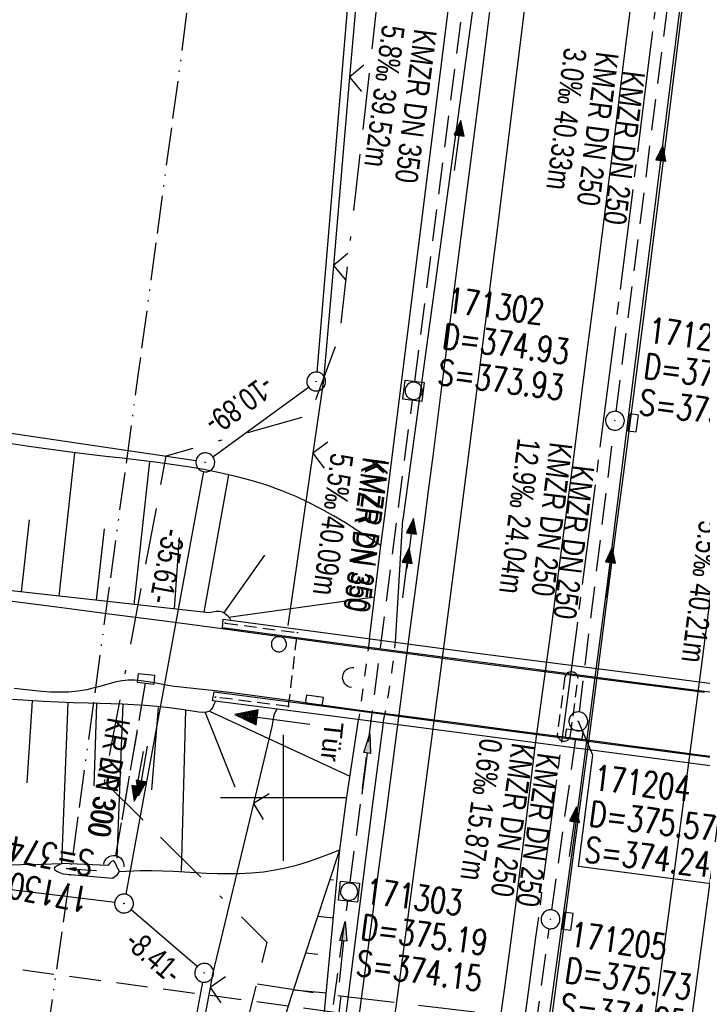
# Model space of a CAD drawing. Extents: x 509531 to 509917, y 454649 to 455599.
# Tile 11 of 26: x 509679 to 509733, y 454984 to 455062. Entities that reach past the tile are written whole.
import ezdxf

# ---------------------------------------------------------------- set-up
doc = ezdxf.new("R2010")
doc.units = 0
doc.header["$LTSCALE"] = 10
doc.header["$MEASUREMENT"] = 0
for name, pattern in [('ACAD_ISO13W100', [36, 12, -3, 12, -3, 0, -3, 0, -3]), ('ACAD_ISO16W100', [73, 15, -6.5, 15, -6.5, 15, -7, 1, -7]), ('ACHSE', [5.5, 4, -0.5, 0.5, -0.5]), ('AUSGEZOGEN', [0]), ('LT00', [0]), ('LT01', [0.2, 0.1, -0.1]), ('LT12', [0.4, 0.3, -0.1]), ('LT17', [0.15, 0.1, -0.05]), ('STRICHLINIE2', [0.375, 0.25, -0.125])]:
    doc.linetypes.add(name, pattern=pattern)
doc.layers.get('0').update_dxf_attribs({"linetype": 'LT00'})
for name, color, linetype in [('--EK_FBR', 1, 'LT00'), ('--EK_Halt-Pfeil', 4, 'LT00'), ('--EK_Haltung', 7, 'STRICHLINIE2'), ('--EK_Haltung-Text', 140, 'LT00'), ('--EK_Schacht-Text', 5, 'LT00'), ('--EK_ST-93-1', 30, 'LT17'), ('--EL_DFK_AB_L', 21, 'LT00'), ('--EL_DFK_AB_P', 7, 'LT00'), ('--EL_Halt-Pfeil', 4, 'LT00'), ('--EL_Haltung', 182, 'STRICHLINIE2'), ('--EL_Haltung-Text', 182, 'LT00'), ('-AX-093', 35, 'ACHSE'), ('ABSTAND', 8, 'LT00'), ('BAB-KABEL', 220, 'ACAD_ISO16W100'), ('DFK_AB_L', 21, 'LT00'), ('DFK_AB_P', 7, 'LT00'), ('DFK_KATASTER', 250, 'LT00'), ('DFK_VERMPKT', 252, 'LT00'), ('DL', 182, 'LT12'), ('DL_PFEIL', 201, 'LT00'), ('DL_TEXT', 182, 'LT00'), ('GASLTG', 250, 'ACAD_ISO13W100'), ('PFEIL', 140, 'AUSGEZOGEN'), ('TOR_TEXT_A', 11, 'Continuous'), ('V116_AFBR_BAB', 250, 'LT00'), ('V116_BOESCH', 250, 'LT00'), ('V116_BOSCHUNG', 250, 'LT00'), ('V116_BR_KAPPE', 30, 'LT00'), ('V116_BR_WID', 30, 'LT17'), ('V116_BRUECK', 30, 'LT17'), ('V116_ENTWÄSSERUNG', 182, 'LT00'), ('V116_GRABEN', 250, 'LT00'), ('V116_H_BORD', 8, 'LT00'), ('V116_KA_MULD', 182, 'LT00'), ('V116_KA_PRUF', 182, 'LT00'), ('V116_LD_MARK', 250, 'LT00'), ('V116_RASTER', 250, 'LT00'), ('V116_SINKK', 182, 'LT00'), ('V116_TOR', 10, 'LT00'), ('V116_UK_DURCH', 182, 'LT00'), ('V116_Verdeckt', 253, 'LT00'), ('V116_ZAUN', 40, 'LT00')]:
    doc.layers.add(name, color=color, linetype=linetype)
doc.styles.add('Beschrift', font='ARIAL.TTF')
doc.styles.add('Haltungsbeschriftung', font='ARIAL.TTF', dxfattribs={"width": 0.75})
doc.styles.add('schachtbeschriftung', font='romans.shx', dxfattribs={"width": 0.75, "height": 2})
doc.styles.get("Standard").update_dxf_attribs({"font": 'ARIAL.TTF'})

# ---------------------------------------------------------------- blocks, each defined once
blk = doc.blocks.new('SYMB7010')
at = {"color": 0, "linetype": 'ByBlock'}
for points in [[(-0.031408, 0.499213), (-0.093728, 0.49134), (-0.15457, 0.475719), (-0.212975, 0.452595), (-0.268021, 0.422333), (-0.31884, 0.385411), (-0.36463, 0.342411), (-0.40467, 0.29401), (-0.438329, 0.240973), (-0.465074, 0.184136), (-0.484486, 0.124395), (-0.496256, 0.062692), (-0.5002, 0)], [(-0.5002, 0), (-0.496256, -0.062692), (-0.484486, -0.124395), (-0.465075, -0.184136), (-0.438329, -0.240973), (-0.404671, -0.29401), (-0.36463, -0.342411), (-0.31884, -0.385411), (-0.268021, -0.422333), (-0.212975, -0.452595), (-0.154571, -0.475719), (-0.093728, -0.49134), (-0.031408, -0.499213), (0.031408, -0.499213)], [(0.5002, 0), (0.496256, 0.062692), (0.484485, 0.124395), (0.465074, 0.184136), (0.438329, 0.240973), (0.40467, 0.29401), (0.36463, 0.342411), (0.31884, 0.385411), (0.268021, 0.422333), (0.212975, 0.452595), (0.15457, 0.475719), (0.093728, 0.49134), (0.031408, 0.499213), (-0.031408, 0.499213)], [(0.031408, -0.499213), (0.093728, -0.491341), (0.15457, -0.475719), (0.212975, -0.452595), (0.268021, -0.422333), (0.31884, -0.385411), (0.36463, -0.342411), (0.404671, -0.294011), (0.438329, -0.240974), (0.465075, -0.184136), (0.484486, -0.124395), (0.496256, -0.062692), (0.500201, 0)]]:
    blk.add_lwpolyline(points, dxfattribs=at)
blk = doc.blocks.new('SYMB0003')
at = {"color": 0, "linetype": 'ByBlock'}
for p, q in [((-0.015712, 0), (0.010166, 0.012015)), ((0, -0.021257), (-0.015712, 0)), ((0.010166, 0.012015), (0, -0.021257))]:
    blk.add_line(p, q, dxfattribs=at)
for points in [[(-0.031395, 0.499013), (-0.093691, 0.491144), (-0.154509, 0.475528), (-0.21289, 0.452414), (-0.267913, 0.422164), (-0.318712, 0.385257), (-0.364484, 0.342274), (-0.404509, 0.293893), (-0.438154, 0.240877), (-0.464888, 0.184062), (-0.484292, 0.124345), (-0.496058, 0.062667), (-0.5, 0)], [(-0.5, 0), (-0.496058, -0.062667), (-0.484292, -0.124345), (-0.464888, -0.184062), (-0.438154, -0.240877), (-0.404509, -0.293893), (-0.364485, -0.342274), (-0.318712, -0.385257), (-0.267914, -0.422164), (-0.21289, -0.452414), (-0.154509, -0.475529), (-0.093691, -0.491144), (-0.031395, -0.499014), (0.031395, -0.499014)], [(0.5, 0), (0.496057, 0.062667), (0.484292, 0.124345), (0.464888, 0.184062), (0.438153, 0.240877), (0.404509, 0.293893), (0.364484, 0.342274), (0.318712, 0.385257), (0.267913, 0.422164), (0.21289, 0.452414), (0.154509, 0.475528), (0.093691, 0.491144), (0.031395, 0.499013), (-0.031395, 0.499013)], [(0.031395, -0.499014), (0.093691, -0.491144), (0.154509, -0.475529), (0.21289, -0.452414), (0.267914, -0.422164), (0.318712, -0.385257), (0.364485, -0.342274), (0.404509, -0.293893), (0.438154, -0.240877), (0.464889, -0.184062), (0.484292, -0.124345), (0.496058, -0.062667), (0.5, 0)]]:
    blk.add_lwpolyline(points, dxfattribs=at)
blk = doc.blocks.new('Pfreil3')
at = {"layer": 'PFEIL'}
blk.add_hatch(color=256, dxfattribs=at).paths.add_polyline_path([(-1.549, 0.273), (-1.549, -0.273), (0, 0)])
for p, q in [((-1.549, 0), (-4.831, 0)), ((-1.549, -0.273), (-1.549, 0.273)), ((-1.549, 0.273), (0, 0)), ((0, 0), (-1.549, -0.273))]:
    blk.add_line(p, q, dxfattribs=at)
blk = doc.blocks.new('SYMB0652')
at = {"color": 0, "linetype": 'ByBlock'}
blk.add_lwpolyline([(-0.15, -0.075), (0.15, -0.075), (0.15, 0.075), (-0.15, 0.075), (-0.15, -0.075)], dxfattribs=at)
blk = doc.blocks.new('SYMB1107')
at = {"color": 0, "linetype": 'ByBlock'}
for points in [[(-0.2, 0), (-0.196157, 0.039018), (-0.184776, 0.076537), (-0.166294, 0.111114), (-0.141421, 0.141421), (-0.111114, 0.166294), (-0.076537, 0.184776), (-0.039018, 0.196157), (0, 0.2)], [(0, 0.2), (0.039018, 0.196157), (0.076537, 0.184776), (0.111114, 0.166294), (0.141421, 0.141421), (0.166294, 0.111114), (0.184776, 0.076537), (0.196157, 0.039018), (0.2, 0)]]:
    blk.add_lwpolyline(points, dxfattribs=at)
blk = doc.blocks.new('SYMB0070')
at = {"color": 0, "linetype": 'ByBlock'}
for p, q in [((-0.5, 0), (0.2, 0)), ((0.5, 0), (0.2, 0.1)), ((0.2, 0.1), (0.2, 0)), ((0.468, 0), (0.21, 0.086)), ((0.21, 0.086), (0.21, -0.086)), ((0.21, -0.086), (0.468, 0)), ((0.22, -0.072), (0.437, 0)), ((0.23, -0.058), (0.405, 0)), ((0.24, -0.045), (0.374, 0)), ((0.342, 0), (0.25, 0.031)), ((0.25, 0.031), (0.25, -0.031)), ((0.25, -0.031), (0.342, 0)), ((0.26, -0.017), (0.31, 0)), ((0.27, -0.003), (0.279, 0))]:
    blk.add_line(p, q, dxfattribs=at)
for points in [[(0.2, 0), (0.2, -0.1), (0.5, 0)], [(0.437, 0), (0.22, 0.072), (0.22, -0.072)], [(0.405, 0), (0.23, 0.058), (0.23, -0.058)], [(0.374, 0), (0.24, 0.045), (0.24, -0.045)], [(0.31, 0), (0.26, 0.017), (0.26, -0.017)], [(0.279, 0), (0.27, 0.003), (0.27, -0.003)]]:
    blk.add_lwpolyline(points, dxfattribs=at)
blk = doc.blocks.new('SYMB1210')
at = {"color": 0, "linetype": 'ByBlock'}
blk.add_line((0.018815, -0.179014), (0.055623, -0.17119), dxfattribs=at)
for points in [[(-0.2, -0.2), (-0.2, 0.2), (0.2, 0.2), (0.2, -0.2), (-0.2, -0.2)], [(0.018815, 0.179014), (-0.018815, 0.179014), (-0.055623, 0.17119), (-0.09, 0.155885), (-0.120444, 0.133766), (-0.145623, 0.105801), (-0.164438, 0.073213), (-0.176067, 0.037424), (-0.18, 0)], [(-0.18, 0), (-0.176067, -0.037424), (-0.164438, -0.073213), (-0.145623, -0.105801), (-0.120444, -0.133766), (-0.09, -0.155885), (-0.055623, -0.17119), (-0.018815, -0.179014), (0.018815, -0.179014)], [(0.18, 0), (0.176067, 0.037424), (0.164438, 0.073213), (0.145623, 0.105801), (0.120444, 0.133766), (0.09, 0.155885), (0.055623, 0.17119), (0.018815, 0.179014)], [(0.055623, -0.17119), (0.09, -0.155885), (0.120444, -0.133766), (0.145623, -0.105801), (0.164438, -0.073213), (0.176067, -0.037424), (0.18, 0)]]:
    blk.add_lwpolyline(points, dxfattribs=at)
blk = doc.blocks.new('SYMB0011')
at = {"color": 0, "linetype": 'ByBlock'}
for p, q in [((0.5, 0), (-0.5, 0)), ((0, 0.5), (0, -0.5))]:
    blk.add_line(p, q, dxfattribs=at)
blk = doc.blocks.new('SYMB0024')
at = {"color": 0, "linetype": 'ByBlock'}
for p, q in [((-0.5, 0.5), (0, 0)), ((0, 0), (0.5, 0.5))]:
    blk.add_line(p, q, dxfattribs=at)

msp = doc.modelspace()

# ---------------------------------------------------------------- linework, layer by layer
at = {"layer": '--EK_FBR', "color": 2}
for points in [[(509732.459, 455069.367), (509731.489, 455061.465), (509730.509, 455053.565), (509729.531, 455045.758), (509728.543, 455037.952), (509727.543, 455030.147), (509726.958, 455025.623), (509726.37, 455021.099), (509725.78, 455016.576), (509725.376, 455013.481), (509724.971, 455010.385), (509724.095, 455003.695), (509723.138, 454996.433), (509722.348, 454990.455), (509721.554, 454984.478), (509720.753, 454978.502), (509719.946, 454972.527), (509718.867, 454964.629), (509717.773, 454956.732), (509716.664, 454948.838), (509715.985, 454944.058)], [(509727.614, 455063.514), (509727.022, 455058.701), (509726.425, 455053.888), (509725.847, 455049.28), (509725.265, 455044.673), (509724.678, 455040.066), (509724.09, 455035.459), (509723.501, 455030.853), (509723.065, 455027.447), (509722.627, 455024.041), (509722.186, 455020.635), (509721.738, 455017.23), (509721.465, 455015.179), (509721.187, 455013.128), (509719.982, 455004.287), (509719.103, 454997.036), (509718.735, 454994.056), (509718.354, 454991.078), (509717.962, 454988.102), (509717.561, 454985.126), (509717.154, 454982.152)]]:
    msp.add_lwpolyline(points, dxfattribs=at)
at = {"layer": '--EK_FBR'}
for points in [[(509700.359, 454941.454), (509701.045, 454946.305), (509701.73, 454951.155), (509704.977, 454974.954), (509708.203, 454999.072), (509709.088, 455005.812), (509709.921, 455012.367), (509710.797, 455018.897), (509711.161, 455021.641), (509711.519, 455024.386), (509711.873, 455027.131), (509712.225, 455029.876), (509712.576, 455032.622), (509713.078, 455036.525), (509713.581, 455040.428), (509714.085, 455044.331), (509714.588, 455048.234), (509715.089, 455052.137), (509715.585, 455056.041), (509716.174, 455060.727), (509716.757, 455065.414)], [(509742.645, 455062.281), (509742.21, 455058.82), (509741.778, 455055.358), (509741.349, 455051.896), (509740.946, 455048.606), (509740.545, 455045.315), (509740.145, 455042.024), (509739.742, 455038.734), (509739.334, 455035.444), (509738.92, 455032.155), (509738.496, 455028.867), (509738.202, 455026.637), (509737.906, 455024.407), (509737.609, 455022.178), (509737.316, 455019.948), (509737.027, 455017.717), (509735.888, 455008.802), (509735.043, 455002.49), (509734.017, 454994.703), (509730.847, 454971.052)], [(509677.644, 455015.739), (509682.016, 455015.174), (509686.388, 455014.601), (509690.759, 455014.022), (509695.129, 455013.438), (509698.364, 455013.004), (509701.599, 455012.569), (509704.834, 455012.136), (509709.911, 455011.46), (509714.989, 455010.79), (509718.25, 455010.363), (509721.51, 455009.938), (509724.771, 455009.513), (509728.032, 455009.088), (509730.728, 455008.735), (509733.424, 455008.384)], [(509735.529, 455003.079), (509732.821, 455003.43), (509730.114, 455003.785), (509727.407, 455004.142), (509724.123, 455004.577), (509720.84, 455005.012), (509717.556, 455005.444), (509714.271, 455005.872), (509712.218, 455006.136), (509710.165, 455006.401), (509708.112, 455006.669), (509706.06, 455006.942), (509704.01, 455007.225), (509702.435, 455007.448), (509700.86, 455007.674), (509699.285, 455007.897), (509697.709, 455008.112), (509696.131, 455008.315), (509694.551, 455008.501), (509691.341, 455008.856), (509690.814, 455008.93), (509690.286, 455009.024), (509689.759, 455009.125), (509689.233, 455009.221), (509688.707, 455009.298), (509688.184, 455009.342), (509687.663, 455009.34), (509687.194, 455009.292), (509686.726, 455009.205), (509686.26, 455009.092), (509685.794, 455008.963), (509685.327, 455008.829), (509684.859, 455008.701), (509684.39, 455008.59), (509683.68, 455008.47), (509682.965, 455008.404), (509682.246, 455008.384), (509681.524, 455008.403), (509680.8, 455008.451), (509680.074, 455008.521), (509679.348, 455008.606), (509678.622, 455008.696)]]:
    msp.add_lwpolyline(points, dxfattribs=at)
at = {"layer": '--EK_Haltung'}
for p, q in [((509710.429, 455033.063), (509715.265, 455070.779)), ((509726.408, 455030.684), (509731.317, 455069.197)), ((509705.308, 454993.306), (509710.238, 455031.575)), ((509723.497, 455006.823), (509726.222, 455029.196)), ((509689.038, 455009.111), (509686.668, 454995.422)), ((509721.306, 454991.107), (509723.302, 455005.336)), ((509699.816, 454953.894), (509705.108, 454991.819)), ((509715.939, 454951.676), (509721.101, 454989.621))]:
    msp.add_line(p, q, dxfattribs=at)
at = {"layer": '--EK_Schacht-Text', "flags": 128}
msp.add_lwpolyline([(509734.136, 454993.166), (509723.417, 454994.544), (509724.545, 455003.394), (509723.407, 455006.079)], dxfattribs=at)
at = {"layer": '--EK_ST-93-1', "ltscale": 2.5}
msp.add_line((509718.945, 454980.944), (509679.3, 454986.332), dxfattribs=at)
at = {"layer": '--EL_DFK_AB_L'}
for p, q in [((509717.888, 455217.181), (509702.662, 455033.807)), ((509694.406, 455027.081), (509701.994, 455032.617)), ((509693.665, 455025.903), (509687.486, 454992.357)), ((509693.143, 454986.61), (509687.918, 454991.129)), ((509693.573, 454985.383), (509679.227, 454908.117))]:
    msp.add_line(p, q, dxfattribs=at)
at = {"layer": '--EL_Haltung'}
for p, q in [((509710.429, 455033.063), (509715.265, 455070.779)), ((509726.408, 455030.684), (509731.317, 455069.197)), ((509705.308, 454993.306), (509710.238, 455031.575)), ((509723.497, 455006.823), (509726.222, 455029.196)), ((509689.038, 455009.111), (509686.668, 454995.422)), ((509721.306, 454991.107), (509723.302, 455005.336)), ((509699.816, 454953.894), (509705.108, 454991.819)), ((509715.939, 454951.676), (509721.101, 454989.621))]:
    msp.add_line(p, q, dxfattribs=at)
at = {"layer": '-AX-093', "ltscale": 0.2}
msp.add_lwpolyline([(509749.788, 455247.123), (509747.479, 455223.605), (509745.091, 455200.096), (509742.623, 455176.595), (509740.076, 455153.102), (509737.449, 455129.618), (509734.742, 455106.143), (509731.956, 455082.677), (509729.091, 455059.221), (509726.146, 455035.775), (509723.122, 455012.339), (509720.019, 454988.913), (509716.836, 454965.498), (509713.574, 454942.093), (509710.233, 454918.7), (509706.813, 454895.319), (509703.313, 454871.949), (509699.735, 454848.591)], dxfattribs=at)
at = {"layer": 'BAB-KABEL', "ltscale": 0.03, "flags": 128}
for points in [[(509744.429, 455587.154), (509744.884, 455574.421), (509745.016, 455570.734), (509745.41, 455559.935), (509746.463, 455539.739), (509746.856, 455517.321), (509747.254, 455499.237), (509747.254, 455483.303), (509746.991, 455479.089), (509746.072, 455473.114), (509741.72, 455446.586), (509735.262, 455405.826), (509727.746, 455362.593), (509727.087, 455349.484), (509725.641, 455318.867), (509724.573, 455296.05), (509722.061, 455252.912), (509719.952, 455223.627), (509716.984, 455184.525), (509714.991, 455143.773), (509710.809, 455095.309), (509707.539, 455064.12), (509704.454, 455036.725), (509702.097, 455030.386), (509690.677, 455027.125), (509685.781, 455001.292), (509698.684, 454988.554), (509687.296, 454943.017), (509685.237, 454936.132), (509682.276, 454911.563), (509678.853, 454889.212), (509677.029, 454864.133), (509675.207, 454842.293), (509675.207, 454838.88), (509674.576, 454831.129), (509663.944, 454792.585), (509656.038, 454760.97), (509649.8, 454731.909), (509645.386, 454711.52), (509640.677, 454673.985), (509632.766, 454668.852)], [(509697.937, 454985.23), (509702.729, 454984.513), (509705.855, 454984.129), (509735.689, 454980.568), (509733.396, 454974.905)], [(509704.56, 454984.288), (509703.782, 454978.022)]]:
    msp.add_lwpolyline(points, dxfattribs=at)
at = {"layer": 'DFK_AB_L'}
for p, q in [((509717.888, 455217.181), (509702.662, 455033.807)), ((509694.406, 455027.081), (509701.994, 455032.617)), ((509693.665, 455025.903), (509687.486, 454992.357)), ((509693.143, 454986.61), (509687.918, 454991.129)), ((509693.573, 454985.383), (509679.227, 454908.117))]:
    msp.add_line(p, q, dxfattribs=at)
at = {"layer": 'DFK_KATASTER'}
for p, q in [((509693.058, 455026.749), (509571.319, 455044.838)), ((509686.606, 454991.71), (509567.09, 455006.213))]:
    msp.add_line(p, q, dxfattribs=at)
at = {"layer": 'DL'}
msp.add_line((509689.038, 455009.111), (509686.668, 454995.422), dxfattribs=at)
at = {"layer": 'GASLTG', "ltscale": 0.025, "flags": 128}
msp.add_lwpolyline([(509732.412, 455588.47), (509731.559, 455550.215), (509730.863, 455531.773), (509729.977, 455496.071), (509729.817, 455473.793), (509723.139, 455402.323), (509719.992, 455370.227), (509719.32, 455359.341), (509718.219, 455346.92), (509717.576, 455329.178), (509717.027, 455313.894), (509716.011, 455279.64), (509715.623, 455261.049), (509714.406, 455253.668), (509713.55, 455245.775), (509712.753, 455238.464), (509710.106, 455214.892), (509700.768, 455126.624), (509692.786, 455066.172), (509691.898, 455059.057), (509688.483, 455033.75), (509683.036, 454993.781), (509674.834, 454936.521), (509667.273, 454889.447), (509660.75, 454850.407), (509657.904, 454839.06), (509646.1, 454798.179), (509643.654, 454788.347), (509640.958, 454775.409), (509638.389, 454763.73), (509630.009, 454722.145), (509625.515, 454700.413), (509623.56, 454684.933), (509621.446, 454670.091)], dxfattribs=at)
at = {"layer": 'V116_AFBR_BAB', "color": 0}
for points in [[(509732.459, 455069.367), (509731.489, 455061.465), (509730.509, 455053.565), (509729.531, 455045.758), (509728.543, 455037.952), (509727.543, 455030.147), (509726.958, 455025.623), (509726.37, 455021.099), (509725.78, 455016.576), (509725.376, 455013.481), (509724.971, 455010.385), (509724.095, 455003.695), (509723.138, 454996.433), (509722.348, 454990.455), (509721.554, 454984.478), (509720.753, 454978.502), (509719.946, 454972.527), (509718.867, 454964.629), (509717.773, 454956.732), (509716.664, 454948.838), (509715.985, 454944.058)], [(509727.614, 455063.514), (509727.022, 455058.701), (509726.425, 455053.888), (509725.847, 455049.28), (509725.265, 455044.673), (509724.678, 455040.066), (509724.09, 455035.459), (509723.501, 455030.853), (509723.065, 455027.447), (509722.627, 455024.041), (509722.186, 455020.635), (509721.738, 455017.23), (509721.465, 455015.179), (509721.187, 455013.128), (509719.982, 455004.287), (509719.103, 454997.036), (509718.735, 454994.056), (509718.354, 454991.078), (509717.962, 454988.102), (509717.561, 454985.126), (509717.154, 454982.152)]]:
    msp.add_lwpolyline(points, dxfattribs=at)
at = {"layer": 'V116_AFBR_BAB'}
for points in [[(509700.359, 454941.454), (509701.045, 454946.305), (509701.73, 454951.155), (509704.977, 454974.954), (509708.203, 454999.072), (509709.088, 455005.812), (509709.921, 455012.367), (509710.797, 455018.897), (509711.161, 455021.641), (509711.519, 455024.386), (509711.873, 455027.131), (509712.225, 455029.876), (509712.576, 455032.622), (509713.078, 455036.525), (509713.581, 455040.428), (509714.085, 455044.331), (509714.588, 455048.234), (509715.089, 455052.137), (509715.585, 455056.041), (509716.174, 455060.727), (509716.757, 455065.414)], [(509742.645, 455062.281), (509742.21, 455058.82), (509741.778, 455055.358), (509741.349, 455051.896), (509740.946, 455048.606), (509740.545, 455045.315), (509740.145, 455042.024), (509739.742, 455038.734), (509739.334, 455035.444), (509738.92, 455032.155), (509738.496, 455028.867), (509738.202, 455026.637), (509737.906, 455024.407), (509737.609, 455022.178), (509737.316, 455019.948), (509737.027, 455017.717), (509735.888, 455008.802), (509735.043, 455002.49), (509734.017, 454994.703), (509730.847, 454971.052)], [(509677.644, 455015.739), (509682.016, 455015.174), (509686.388, 455014.601), (509690.759, 455014.022), (509695.129, 455013.438), (509698.364, 455013.004), (509701.599, 455012.569), (509704.834, 455012.136), (509709.911, 455011.46), (509714.989, 455010.79), (509718.25, 455010.363), (509721.51, 455009.938), (509724.771, 455009.513), (509728.032, 455009.088), (509730.728, 455008.735), (509733.424, 455008.384)], [(509735.529, 455003.079), (509732.821, 455003.43), (509730.114, 455003.785), (509727.407, 455004.142), (509724.123, 455004.577), (509720.84, 455005.012), (509717.556, 455005.444), (509714.271, 455005.872), (509712.218, 455006.136), (509710.165, 455006.401), (509708.112, 455006.669), (509706.06, 455006.942), (509704.01, 455007.225), (509702.435, 455007.448), (509700.86, 455007.674), (509699.285, 455007.897), (509697.709, 455008.112), (509696.131, 455008.315), (509694.551, 455008.501), (509691.341, 455008.856), (509690.814, 455008.93), (509690.286, 455009.024), (509689.759, 455009.125), (509689.233, 455009.221), (509688.707, 455009.298), (509688.184, 455009.342), (509687.663, 455009.34), (509687.194, 455009.292), (509686.726, 455009.205), (509686.26, 455009.092), (509685.794, 455008.963), (509685.327, 455008.829), (509684.859, 455008.701), (509684.39, 455008.59), (509683.68, 455008.47), (509682.965, 455008.404), (509682.246, 455008.384), (509681.524, 455008.403), (509680.8, 455008.451), (509680.074, 455008.521), (509679.348, 455008.606), (509678.622, 455008.696)]]:
    msp.add_lwpolyline(points, dxfattribs=at)
at = {"layer": 'V116_BOESCH'}
for points in [[(509707.732, 455020.038), (509706.798, 455020.643), (509705.862, 455021.241), (509704.921, 455021.826), (509703.973, 455022.391), (509703.014, 455022.929), (509702.043, 455023.434), (509701.056, 455023.9), (509699.876, 455024.388), (509698.673, 455024.819), (509697.45, 455025.196), (509696.209, 455025.525), (509694.953, 455025.813), (509693.683, 455026.063), (509692.401, 455026.283), (509691.11, 455026.477), (509689.812, 455026.652), (509688.508, 455026.811), (509687.202, 455026.962), (509685.896, 455027.11), (509684.591, 455027.26), (509683.289, 455027.417), (509681.541, 455027.649), (509679.802, 455027.902), (509678.072, 455028.171)], [(509695.821, 455014.171), (509695.613, 455014.4), (509695.395, 455014.598), (509695.156, 455014.737), (509694.914, 455014.794), (509694.652, 455014.795), (509694.377, 455014.76), (509694.096, 455014.705), (509673.177, 455017.01)], [(509694.579, 455007.627), (509694.486, 455007.41), (509694.385, 455007.206), (509694.268, 455007.031), (509694.127, 455006.898), (509693.884, 455006.8), (509693.596, 455006.779), (509693.28, 455006.81), (509692.952, 455006.865), (509691.918, 455007.029), (509690.924, 455007.16), (509689.961, 455007.262), (509689.024, 455007.339), (509688.106, 455007.396), (509687.201, 455007.439), (509686.301, 455007.471), (509685.4, 455007.498), (509684.492, 455007.523), (509683.318, 455007.561), (509682.127, 455007.607), (509680.924, 455007.663), (509679.714, 455007.734), (509678.503, 455007.82)], [(509621.067, 455000.063), (509624.539, 454999.492), (509628.016, 454998.949), (509631.496, 454998.432), (509634.981, 454997.94), (509638.468, 454997.469), (509641.379, 454997.092), (509644.292, 454996.732), (509647.207, 454996.39), (509650.124, 454996.07), (509653.044, 454995.775), (509655.967, 454995.507), (509658.893, 454995.269), (509661.554, 454995.081), (509664.217, 454994.923), (509666.882, 454994.797), (509669.547, 454994.705), (509672.214, 454994.651), (509674.88, 454994.636), (509677.546, 454994.665), (509679.17, 454994.703), (509680.793, 454994.752), (509682.416, 454994.806)], [(509686.954, 454994.162), (509687.522, 454994.192), (509688.09, 454994.219), (509688.658, 454994.236), (509689.532, 454994.24), (509690.405, 454994.22), (509691.278, 454994.182), (509692.152, 454994.135), (509693.026, 454994.085), (509693.9, 454994.04), (509694.774, 454994.007), (509695.649, 454993.992), (509696.524, 454994.004), (509697.471, 454994.053), (509698.415, 454994.145), (509699.353, 454994.283), (509700.279, 454994.471), (509701.135, 454994.695), (509701.981, 454994.956), (509702.819, 454995.245), (509703.652, 454995.554), (509704.482, 454995.872)], [(509700.163, 454982.718), (509700.623, 454984.19), (509704.482, 454995.872)]]:
    msp.add_lwpolyline(points, dxfattribs=at)
at = {"layer": 'V116_BOSCHUNG'}
for p, q in [((509682.194, 455016.017), (509683.448, 455027.398)), ((509688.157, 455015.36), (509689.408, 455026.702)), ((509693.716, 455014.747), (509695.678, 455025.651)), ((509679.212, 455016.345), (509679.843, 455022.074)), ((509685.175, 455015.688), (509685.802, 455021.369)), ((509691.359, 455015.007), (509691.76, 455020.664)), ((509695.276, 455014.678), (509698.531, 455019.278)), ((509695.652, 455014.359), (509707.242, 455015.965)), ((509680.058, 455007.712), (509679.637, 455001.208)), ((509682.886, 455007.576), (509682.395, 454994.806)), ((509685.164, 455007.457), (509684.954, 455000.957)), ((509687.261, 455007.457), (509686.771, 454995.226)), ((509690.056, 455007.177), (509689.538, 455000.647)), ((509692.237, 455006.981), (509691.882, 454994.15)), ((509693.778, 455006.785), (509696.134, 455000.879)), ((509694.121, 455006.895), (509705.278, 455001.727)), ((509703.977, 454993.479), (509703.7, 454993.506)), ((509703.971, 454990.465), (509702.736, 454990.587)), ((509702.73, 454987.573), (509701.772, 454987.667)), ((509703.406, 454984.492), (509700.807, 454984.747))]:
    msp.add_line(p, q, dxfattribs=at)
at = {"layer": 'V116_BR_KAPPE'}
for points in [[(509695.228, 455014.192), (509704.927, 455012.889), (509715.189, 455011.509), (509728.19, 455009.854), (509738.841, 455008.455), (509750.764, 455006.93), (509750.661, 455006.203), (509738.793, 455007.759), (509728.058, 455009.15), (509715.033, 455010.856), (509704.806, 455012.195), (509695.168, 455013.498), (509695.228, 455014.192)], [(509694.508, 455008.419), (509704.023, 455007.18), (509714.311, 455005.813), (509727.39, 455004.084), (509738.218, 455002.686), (509749.974, 455001.144), (509749.868, 455000.42), (509738.085, 455001.984), (509727.25, 455003.431), (509714.164, 455005.15), (509703.86, 455006.481), (509694.383, 455007.713), (509694.508, 455008.419)]]:
    msp.add_lwpolyline(points, dxfattribs=at)
at = {"layer": 'V116_BR_WID'}
for p, q in [((509695.39, 455013.885), (509701.111, 455013.117)), ((509700.407, 455007.25), (509701.111, 455013.117)), ((509700.407, 455007.25), (509694.606, 455008.003))]:
    msp.add_line(p, q, dxfattribs=at)
at = {"layer": 'V116_BRUECK'}
msp.add_lwpolyline([(509723.387, 455009.47), (509723.368, 455009.623), (509723.307, 455009.764), (509723.207, 455009.881), (509723.077, 455009.965), (509722.929, 455010.007), (509722.775, 455010.005), (509722.628, 455009.958), (509722.501, 455009.871), (509722.404, 455009.751), (509722.346, 455009.609), (509721.752, 455005.155), (509721.738, 455005.009), (509721.765, 455004.865), (509721.831, 455004.734), (509721.93, 455004.627), (509722.054, 455004.55), (509722.195, 455004.511), (509722.342, 455004.512), (509722.482, 455004.553), (509722.606, 455004.631), (509722.703, 455004.74), (509722.767, 455004.872), (509722.792, 455005.016)], close=True, dxfattribs=at)
at = {"layer": 'V116_GRABEN'}
msp.add_line((509708.884, 455012.357), (509709.464, 455022.099), dxfattribs=at)
for points in [[(509708.019, 455022.222), (509714.252, 455071.805), (509714.365, 455072.06), (509714.543, 455072.274), (509714.772, 455072.432), (509715.035, 455072.523), (509715.313, 455072.539), (509715.585, 455072.478), (509715.831, 455072.347), (509716.031, 455072.154), (509716.172, 455071.913), (509716.242, 455071.644), (509709.464, 455022.099)], [(509706.841, 455012.632), (509707.732, 455020.038), (509708.019, 455022.222)], [(509702.954, 454979.704), (509704.482, 454995.872), (509704.968, 454999.714), (509705.965, 455006.209)], [(509707.927, 455005.956), (509707.068, 454999.538), (509704.537, 454979.483)], [(509682.416, 454994.806), (509682.188, 454994.7), (509681.988, 454994.594), (509681.846, 454994.49), (509681.79, 454994.389), (509681.848, 454994.284), (509682.007, 454994.181), (509682.233, 454994.081), (509682.493, 454993.982)], [(509682.493, 454993.982), (509686.438, 454993.635), (509686.629, 454993.759), (509686.795, 454993.886), (509686.912, 454994.019), (509686.954, 454994.162), (509686.928, 454994.279), (509686.865, 454994.406), (509686.787, 454994.546), (509686.712, 454994.695), (509686.638, 454994.835), (509686.56, 454994.943), (509686.476, 454994.995), (509686.349, 454994.955), (509686.21, 454994.823), (509686.064, 454994.644), (509682.416, 454994.806)]]:
    msp.add_lwpolyline(points, dxfattribs=at)
at = {"layer": 'V116_H_BORD'}
msp.add_lwpolyline([(509670.66, 454664.703), (509674.956, 454688.092), (509687.226, 454758.889), (509698.82, 454829.808), (509713.107, 454924.886), (509723.035, 454996.441), (509723.981, 455003.694), (509724.839, 455010.383), (509725.664, 455016.581), (509733.302, 455077.253), (509741.563, 455148.374)], dxfattribs=at)
at = {"layer": 'V116_LD_MARK'}
for points in [[(509740.804, 455071.125), (509738.931, 455055.887), (509737.027, 455040.653), (509735.092, 455025.423), (509733.124, 455010.197), (509731.124, 454994.976), (509729.09, 454979.759), (509727.023, 454964.547), (509724.922, 454949.339), (509722.493, 454932.073), (509720.02, 454914.813), (509717.503, 454897.559), (509714.941, 454880.312), (509712.336, 454863.072)], [(509719.828, 455068.343), (509718.401, 455056.73), (509716.955, 455045.119), (509715.489, 455033.511), (509714.003, 455021.905), (509712.497, 455010.302), (509710.969, 454998.702), (509709.108, 454984.798), (509707.216, 454970.897), (509705.293, 454957.001), (509703.34, 454943.109), (509701.357, 454929.221), (509699.345, 454915.338), (509697.305, 454901.458), (509695.237, 454887.583), (509693.141, 454873.711), (509691.018, 454859.844)]]:
    msp.add_lwpolyline(points, dxfattribs=at)
at = {"layer": 'V116_RASTER'}
for p, q in [((509699.999, 454995), (509699.999, 455005)), ((509704.999, 455000), (509694.999, 455000))]:
    msp.add_line(p, q, dxfattribs=at)
at = {"layer": 'V116_Verdeckt', "linetype": 'LT01'}
msp.add_line((509706.841, 455012.632), (509705.965, 455006.209), dxfattribs=at)
msp.add_arc((509647.302, 455018.293), 61.867, 348.49731, 354.49424, dxfattribs=at)
at = {"layer": 'V116_ZAUN'}
for p, q in [((509706.532, 455072.152), (509705.25, 455057.207)), ((509705.25, 455057.207), (509703.969, 455042.262)), ((509702.345, 455027.356), (509700.359, 455013.698)), ((509694.178, 454984.948), (509691.487, 454970.191))]:
    msp.add_line(p, q, dxfattribs=at)
for points in [[(509703.969, 455042.262), (509703.188, 455033.152), (509702.345, 455027.356)], [(509699.487, 455007.049), (509699.229, 455006.592), (509699.105, 455005.785), (509697.612, 454999.548)], [(509697.612, 454999.548), (509694.373, 454986.016), (509694.178, 454984.948)]]:
    msp.add_lwpolyline(points, dxfattribs=at)

# ---------------------------------------------------------------- block references
at = {"layer": '--EK_Halt-Pfeil', "yscale": 4, "zscale": 4}
for p, xscale, rotation in [((509713.839, 455051.793), 4.000000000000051, 82.69350999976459), ((509729.855, 455049.814), 3.999999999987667, 82.7354400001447), ((509710.066, 455020.197), 4.000000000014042, 82.65842000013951), ((509725.852, 455017.888), 3.999999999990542, 83.05399000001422), ((509688.848, 455002.131), 4.000000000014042, 260), ((509722.99, 454997.321), 4.000000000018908, 82.01419000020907)]:
    msp.add_blockref('SYMB0070', p, dxfattribs=dict(at, xscale=xscale, rotation=rotation))
at = {"layer": '--EL_DFK_AB_P', "xscale": 1.500000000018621, "yscale": 1.5, "zscale": 1.5, "rotation": 264.7377099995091}
for p in [(509702.6, 455033.059), (509693.8, 455026.639), (509687.35, 454991.62), (509693.71, 454986.119)]:
    msp.add_blockref('SYMB0003', p, dxfattribs=at)
at = {"layer": '--EL_Halt-Pfeil', "yscale": 4, "zscale": 4}
for p, xscale, rotation in [((509713.839, 455051.793), 4.000000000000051, 82.69350999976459), ((509729.855, 455049.814), 3.999999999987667, 82.7354400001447), ((509709.724, 455017.864), 4.000000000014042, 82.65842000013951), ((509725.852, 455017.888), 3.999999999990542, 83.05399000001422), ((509688.848, 455002.131), 4.000000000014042, 260), ((509722.99, 454997.321), 4.000000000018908, 82.01419000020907)]:
    msp.add_blockref('SYMB0070', p, dxfattribs=dict(at, xscale=xscale, rotation=rotation))
at = {"layer": 'DFK_AB_P', "xscale": 1.500000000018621, "yscale": 1.5, "zscale": 1.5, "rotation": 264.7377099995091}
for p in [(509702.6, 455033.059), (509693.8, 455026.639), (509687.35, 454991.62), (509693.71, 454986.119)]:
    msp.add_blockref('SYMB0003', p, dxfattribs=at)
at = {"layer": 'DFK_VERMPKT', "xscale": 1.200000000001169, "yscale": 1.200000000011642, "zscale": 1.2, "rotation": 264.7377100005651}
msp.add_blockref('SYMB7010', (509699.64, 455012.2), dxfattribs=at)
at = {"layer": 'DL_PFEIL', "xscale": 4.000000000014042, "yscale": 4, "zscale": 4, "rotation": 260}
msp.add_blockref('SYMB0070', (509688.51, 455001.711), dxfattribs=at)
at = {"layer": 'PFEIL'}
for p, rotation in [((509706.847, 455005.096), 82.6435384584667), ((509704.91, 454990.186), 84.33659088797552)]:
    msp.add_blockref('Pfreil3', p, dxfattribs=dict(at, rotation=rotation))
at = {"layer": 'PFEIL', "xscale": 0.5000000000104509, "yscale": 0.5, "zscale": 0.5, "rotation": 176.6348836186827}
msp.add_blockref('Pfreil3', (509682.742, 454994.394), dxfattribs=at)
at = {"layer": 'V116_BR_WID', "xscale": 0.09999999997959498, "yscale": 0.09999999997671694, "zscale": 0.1, "rotation": 263.7512999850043}
for p in [(509695.39, 455013.885), (509701.111, 455013.117), (509694.606, 455008.003), (509700.407, 455007.25)]:
    msp.add_blockref('SYMB0011', p, dxfattribs=at)
at = {"layer": 'V116_ENTWÄSSERUNG', "xscale": 4.000000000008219, "yscale": 4, "zscale": 4, "rotation": 83.75129999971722}
msp.add_blockref('SYMB1107', (509705.497, 455009.56), dxfattribs=at)
at = {"layer": 'V116_KA_MULD', "zscale": 3.8}
for p, xscale, yscale, rotation in [((509710.334, 455032.319), 3.799999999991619, 3.799999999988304, 262.8342884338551), ((509705.212, 454992.562), 3.799999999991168, 3.799999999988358, 263.751300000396)]:
    msp.add_blockref('SYMB1210', p, dxfattribs=dict(at, xscale=xscale, yscale=yscale, rotation=rotation))
at = {"layer": 'V116_KA_PRUF', "xscale": 1.500000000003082, "yscale": 1.5, "zscale": 1.5, "rotation": 263.7512999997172}
for p in [(509726.313, 455029.94), (509723.407, 455006.079), (509721.202, 454990.365)]:
    msp.add_blockref('SYMB0003', p, dxfattribs=at)
at = {"layer": 'V116_SINKK', "zscale": 4.5}
for p, xscale, yscale, rotation in [((509727.757, 455029.769), 4.500000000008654, 4.500000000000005, 262.6300446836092), ((509689.096, 455009.445), 4.4999999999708, 4.500000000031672, 353.6761852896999), ((509702.452, 455007.738), 4.500000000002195, 4.49999999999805, 171.8440312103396), ((509723.079, 455005.047), 4.499999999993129, 4.50000000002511, 352.9387649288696), ((509722.577, 454990.206), 4.500000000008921, 4.500000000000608, 262.4277325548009)]:
    msp.add_blockref('SYMB0652', p, dxfattribs=dict(at, xscale=xscale, yscale=yscale, rotation=rotation))
at = {"layer": 'V116_TOR', "xscale": 6.00000000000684, "yscale": 6.000000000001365, "zscale": 6, "rotation": 172.4150150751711}
msp.add_blockref('SYMB0070', (509699.112, 455006.234), dxfattribs=at)
at = {"layer": 'V116_UK_DURCH', "xscale": 4.000000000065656, "yscale": 4.000000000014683, "zscale": 4, "rotation": 352.4333813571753}
msp.add_blockref('SYMB1107', (509686.532, 454994.636), dxfattribs=at)
at = {"layer": 'V116_ZAUN', "yscale": 2.099999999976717, "zscale": 2.1}
for p, xscale, rotation in [((509705.25, 455057.207), 2.10000000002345, 265.1013299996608), ((509703.969, 455042.262), 2.10000000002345, 265.1013299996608), ((509702.345, 455027.356), 2.100000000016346, 261.7261099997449), ((509697.612, 454999.548), 2.100000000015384, 256.5386699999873), ((509694.178, 454984.948), 2.099999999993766, 259.6631899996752)]:
    msp.add_blockref('SYMB0024', p, dxfattribs=dict(at, xscale=xscale, rotation=rotation))

# ---------------------------------------------------------------- texts
at = {"layer": '--EK_Haltung-Text', "style": 'Haltungsbeschriftung', "width": 0.75}
for s, rotation, p in [('5.8‰ 39.52m', -97.30649, (509707.856, 455061.434)), ('KMZR DN 350', -97.30649, (509710.395, 455061.108)), ('3.0‰ 40.33m', -97.26456, (509722.298, 455059.621)), ('KMZR DN 250', -97.26456, (509724.838, 455059.297)), ('12.9‰ 24.04m', -96.94601, (509718.615, 455028.607)), ('KMZR DN 250', -96.94601, (509721.156, 455028.298)), ('5.5‰ 40.09m', -97.34158, (509703.779, 455027.441)), ('KMZR DN 350', -97.34158, (509706.318, 455027.114)), ('5.5‰ 40.21m', -97.26456, (509733.018, 455022.093)), ('KR DN 300', 260, (509686.072, 455006.461)), ('0.6‰ 15.87m', -97.98582, (509715.614, 455004.796)), ('KMZR DN 250', -97.98582, (509718.149, 455004.44))]:
    msp.add_text(s, height=1.8, rotation=rotation, dxfattribs=at).set_placement(p)
at = {"layer": '--EK_Schacht-Text', "style": 'schachtbeschriftung', "width": 0.75}
for s, rotation, p in [('171302', -7.30648, (509712.897, 455038.553)), ('171203', -7.26457, (509728.872, 455036.177)), ('D=374.93', -7.30648, (509712.531, 455035.696)), ('S=373.93', -7.30648, (509712.165, 455032.839)), ('D=375.43', -7.26457, (509728.508, 455033.32)), ('S=373.93', -7.26457, (509728.144, 455030.463)), ('171204', -6.94602, (509724.532, 455000.645)), ('D=375.57', -6.94602, (509724.183, 454997.787)), ('S=374.14', 169.1825, (509685.092, 454995.753)), ('S=374.24', -6.94602, (509723.835, 454994.928)), ('171307', 169.1825, (509684.701, 454992.879)), ('171303', -7.34158, (509706.416, 454991.639)), ('D=375.19', -7.34158, (509706.048, 454988.783)), ('171205', -7.98581, (509722.648, 454988.212)), ('S=374.15', -7.34158, (509705.68, 454985.927)), ('D=375.73', -7.98581, (509722.248, 454985.36)), ('S=374.25', -7.98581, (509721.848, 454982.507))]:
    msp.add_text(s, height=2, rotation=rotation, dxfattribs=at).set_placement(p)
at = {"layer": '--EL_Haltung-Text', "style": 'Haltungsbeschriftung', "width": 0.75}
for s, rotation, p in [('KMZR DN 350', -97.30649, (509710.395, 455061.108)), ('KMZR DN 250', -97.26456, (509726.934, 455057.796)), ('KMZR DN 350', -97.34158, (509706.61, 455027.036)), ('KMZR DN 250', -96.94601, (509722.902, 455026.487)), ('KR DN 300', 260, (509686.072, 455006.461)), ('KMZR DN 250', -97.98582, (509720.185, 455003.647))]:
    msp.add_text(s, height=1.8, rotation=rotation, dxfattribs=at).set_placement(p)
at = {"layer": 'ABSTAND', "width": 0.75}
for s, rotation, p in [(' -10.89-', -143.88722, (509698.859, 455033.978)), (' -35.61-', -100.43457, (509690.537, 455021.996)), (' -8.41-', -40.85283, (509686.884, 454988.693))]:
    msp.add_text(s, height=1.8, rotation=rotation, dxfattribs=at).set_placement(p)
at = {"layer": 'DL_TEXT', "style": 'Haltungsbeschriftung', "width": 0.75}
msp.add_text('KR 300', height=1.8, rotation=260, dxfattribs=at).set_placement((509685.541, 455003.34))
at = {"layer": 'TOR_TEXT_A', "insert": (509703.269, 455006.102), "char_height": 1.5, "attachment_point": 7, "rotation": 263.7513, "style": 'Beschrift'}
msp.add_mtext('Tür', dxfattribs=at)

doc.saveas('drawing.dxf')
